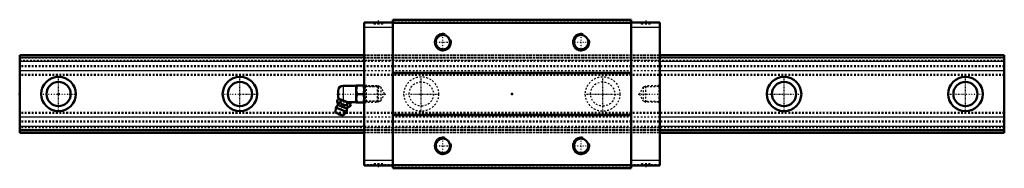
# Model space of a CAD drawing. Header units: millimetres. Extents: x -22 to 548, y -43 to 43.
import ezdxf

# ---------------------------------------------------------------- set-up
doc = ezdxf.new("R2010")
doc.units = ezdxf.units.MM
doc.linetypes.add('Center', pattern=[1.5, 0.45, -0.5, 0.05, -0.5])
doc.linetypes.add('Dashed', pattern=[2, 1, -1])
for name, color, linetype, lineweight in [('2d ConnectionPoints', 7, 'Continuous', 50), ('AM_0', 7, 'Continuous', 50), ('AM_4', 3, 'Continuous', 25), ('AM_5', 3, 'Continuous', 25), ('AM_7', 7, 'Center', 25), ('AM_9', 6, 'Dashed', 25)]:
    doc.layers.add(name, color=color, linetype=linetype, lineweight=lineweight)

# ---------------------------------------------------------------- blocks, each defined once
blk = doc.blocks.new('1_B_PT1_8_grease_nipple_joint1_SVR_0_in_iqii7g81w1d7vr8t0i236mnri________4')
at = {"layer": 'AM_0'}
for p, q in [((161.8, 1.8), (161.8, -1.8)), ((172.3, 4.8), (164.8, 4.8)), ((172.37, 5), (172.3, 4.88)), ((172.3, 4.88), (172.3, -4.88)), ((172.37, 5), (176.93, 5)), ((172.82, 0), (176.48, 0)), ((177, 4.88), (176.93, 5)), ((161.21, -4.1), (161.61, -3.12)), ((162.39, -2.79), (161.61, -3.12)), ((168.78, -5.37), (161.91, -2.59)), ((163.09, -4.86), (163.48, -3.87)), ((166.83, -6.37), (167.23, -5.39)), ((167.37, -4.8), (172.3, -4.8)), ((169.11, -6.14), (168.78, -5.37)), ((172.3, -4.88), (172.37, -5)), ((176.93, -5), (172.37, -5)), ((176.93, -5), (177, -4.88)), ((160.5, -7.85), (160.3, -10.68)), ((164.79, -12.5), (160.3, -10.68)), ((166.62, -10.32), (160.5, -7.85)), ((164.79, -12.5), (166.62, -10.32)), ((168.71, -7.13), (169.11, -6.14))]:
    blk.add_line(p, q, dxfattribs=at)
for points in [[(172.82, 5), (172.48, 3.69), (172.39, 3.01), (172.37, 2.32), (172.5, 1.16), (172.82, 0)], [(172.82, 0), (172.48, -1.31), (172.39, -1.99), (172.37, -2.68), (172.5, -3.84), (172.82, -5)], [(176.48, 0), (176.82, 1.31), (176.91, 1.99), (176.93, 2.68), (176.8, 3.84), (176.48, 5)], [(176.48, -5), (176.82, -3.69), (176.91, -3.01), (176.93, -2.32), (176.8, -1.16), (176.48, 0)], [(161.21, -4.1), (161.39, -4.5), (161.62, -4.84), (161.8, -5.01), (162.03, -5.1), (162.34, -5.1), (162.68, -5.02), (163.09, -4.86)], [(163.48, -3.87), (163.22, -3.39), (162.86, -3.05), (162.56, -2.94), (162.21, -2.94), (161.61, -3.12)], [(163.09, -4.86), (163.38, -5.18), (163.8, -5.6), (164.27, -5.97), (164.69, -6.18), (165.14, -6.33), (165.81, -6.41), (166.49, -6.4), (166.83, -6.37)], [(167.23, -5.39), (166.83, -4.97), (166.39, -4.6), (165.87, -4.27), (165.29, -4.03), (164.69, -3.9), (164.07, -3.85), (163.48, -3.87)], [(169.11, -6.14), (168.85, -5.66), (168.49, -5.32), (168.18, -5.21), (167.83, -5.21), (167.23, -5.39)], [(166.83, -6.37), (167.02, -6.77), (167.24, -7.11), (167.42, -7.28), (167.65, -7.37), (167.96, -7.37), (168.3, -7.29), (168.71, -7.13)]]:
    blk.add_lwpolyline(points, dxfattribs=at)
for centre, radius, start, end in [((164.8, 1.8), 3, 90, 180), ((155.68, -6.41), 6, 4.5497, 22.6438), ((164.8, -1.8), 3, 180, 195.4194), ((163.56, -9.09), 3.3, 131.1614, 158), ((160.86, -6), 0.8, 311.1614, 4.5497), ((163.11, -10.18), 1.82, 214.2344, 281.7656), ((163.56, -9.09), 3.3, 338, 4.8386), ((167.64, -8.74), 0.8, 131.4503, 184.8386), ((171.09, -12.64), 6, 113.3453, 131.4503)]:
    blk.add_arc(centre, radius, start, end, dxfattribs=at)
at = {"layer": 'AM_4'}
for p, q in [((164.8, 4.8), (164.8, -3.76)), ((166.85, -8.81), (161.39, -6.6)), ((167.11, -8.14), (161.66, -5.94))]:
    blk.add_line(p, q, dxfattribs=at)
at = {"layer": 'AM_5', "linetype": 'Dashed'}
for p, q in [((177, 4.86), (177.98, 4.26)), ((184.98, 4.08), (177.98, 4.26)), ((178, 4.86), (178, -4.86)), ((177, -4.86), (177.98, -4.26)), ((184.98, -4.08), (177.98, -4.26))]:
    blk.add_line(p, q, dxfattribs=at)
at = {"layer": 'AM_7'}
blk.add_line((162.27, -12.26), (165.74, -3.69), dxfattribs=at)
at = {"layer": 'AM_9'}
for p, q in [((184.42, 4.67), (177, 4.86)), ((185, 4.06), (184.42, 4.67)), ((184.42, 4.67), (184.42, -4.67)), ((185, 4.06), (185, -4.06)), ((177, -4.86), (184.42, -4.67)), ((184.42, -4.67), (185, -4.06))]:
    blk.add_line(p, q, dxfattribs=at)
blk = doc.blocks.new('2_SVR_45LRH1SSB_PT1_81_Slide_0_in_iqii7g81w1d7vr8t0i236mnri________4')
at = {"layer": 'AM_0'}
for p, q in [((177, 41.4), (177, -41.4)), ((193.6, 41.4), (177, 41.4)), ((331.4, 43), (193.6, 43)), ((193.6, 43), (193.6, -43)), ((331.4, 41.2), (193.6, 41.2)), ((331.4, 43), (331.4, -43)), ((348, 41.4), (331.4, 41.4)), ((348, 41.4), (348, -41.4)), ((331.4, 12.3), (193.6, 12.3)), ((331.4, 12), (193.6, 12)), ((331.4, -12), (193.6, -12)), ((331.4, -12.3), (193.6, -12.3)), ((193.6, -41.4), (177, -41.4)), ((331.4, -41.2), (193.6, -41.2)), ((331.4, -43), (193.6, -43)), ((348, -41.4), (331.4, -41.4))]:
    blk.add_line(p, q, dxfattribs=at)
for centre in [(222.5, 30), (302.5, 30), (222.5, -30), (302.5, -30)]:
    blk.add_circle(centre, 4.19, dxfattribs=at)
at = {"layer": 'AM_4'}
for p, q in [((193.6, 38.4), (177, 38.4)), ((348, 38.4), (331.4, 38.4)), ((193.6, -38.4), (177, -38.4)), ((348, -38.4), (331.4, -38.4))]:
    blk.add_line(p, q, dxfattribs=at)
at = {"layer": 'AM_5', "linetype": 'Dashed'}
for p, q in [((177, 4.86), (185, 4.66)), ((185, -4.66), (185, 4.66)), ((185.78, 4.06), (185, 4.66)), ((339.22, 4.06), (340, 4.66)), ((348, 4.86), (340, 4.66)), ((340, -4.66), (340, 4.66)), ((177, -4.86), (185, -4.66)), ((185.78, -4.06), (185, -4.66)), ((339.22, -4.06), (340, -4.66)), ((348, -4.86), (340, -4.66))]:
    blk.add_line(p, q, dxfattribs=at)
at = {"layer": 'AM_5'}
for centre in [(222.5, 30), (302.5, 30), (222.5, -30), (302.5, -30)]:
    blk.add_arc(centre, 5, 75, 15, dxfattribs=at)
at = {"layer": 'AM_7'}
for p, q in [((185.1, 42.5), (185.1, 40.3)), ((339.9, 42.5), (339.9, 40.3)), ((222.5, 24.75), (222.5, 35.25)), ((302.5, 24.75), (302.5, 35.25)), ((217.25, 30), (227.75, 30)), ((297.25, 30), (307.75, 30)), ((161.04, 0), (189.37, 0)), ((335.63, 0), (348.59, 0)), ((222.5, -35.25), (222.5, -24.75)), ((302.5, -35.25), (302.5, -24.75)), ((217.25, -30), (227.75, -30)), ((297.25, -30), (307.75, -30)), ((185.1, -40.3), (185.1, -42.5)), ((339.9, -40.3), (339.9, -42.5))]:
    blk.add_line(p, q, dxfattribs=at)
at = {"layer": 'AM_9'}
for p, q in [((193.6, 40.9), (177, 40.9)), ((182.5, 41.4), (182.5, 40.4)), ((187.7, 40.4), (182.5, 40.4)), ((187.7, 40.4), (187.7, 41.4)), ((331.4, 42.5), (193.6, 42.5)), ((331.4, 41.5), (193.6, 41.5)), ((348, 40.9), (331.4, 40.9)), ((337.3, 41.4), (337.3, 40.4)), ((342.5, 40.4), (337.3, 40.4)), ((342.5, 40.4), (342.5, 41.4)), ((348, 22.5), (177, 22.5)), ((348, 22.47), (177, 22.47)), ((348, 22.41), (177, 22.41)), ((348, 22.26), (177, 22.26)), ((348, 21.04), (177, 21.04)), ((348, 21.03), (177, 21.03)), ((348, 20.96), (177, 20.96)), ((348, 20.8), (177, 20.8)), ((348, 20.76), (177, 20.76)), ((177, 19.5), (348, 19.5)), ((348, 18.86), (177, 18.86)), ((348, 18.8), (177, 18.8)), ((348, 13.42), (177, 13.42)), ((348, 13.32), (177, 13.32)), ((177.57, 4.27), (177, 4.86)), ((186.58, 4.04), (177.57, 4.27)), ((177.57, 4.27), (177.57, -4.27)), ((188.78, 0), (186.58, 4.04)), ((186.58, 4.04), (186.58, -4.04)), ((186.58, -4.04), (188.78, 0)), ((338.42, 4.04), (336.22, 0)), ((336.22, 0), (338.42, -4.04)), ((347.43, 4.27), (338.42, 4.04)), ((338.42, 4.04), (338.42, -4.04)), ((348, 4.86), (347.43, 4.27)), ((347.43, 4.27), (347.43, -4.27)), ((177, -4.86), (177.57, -4.27)), ((177.57, -4.27), (186.58, -4.04)), ((338.42, -4.04), (347.43, -4.27)), ((347.43, -4.27), (348, -4.86)), ((348, -13.32), (177, -13.32)), ((348, -13.42), (177, -13.42)), ((348, -18.8), (177, -18.8)), ((348, -18.86), (177, -18.86)), ((348, -19.5), (177, -19.5)), ((348, -20.76), (177, -20.76)), ((348, -20.8), (177, -20.8)), ((348, -21), (177, -21)), ((348, -21.04), (177, -21.04)), ((348, -22.26), (177, -22.26)), ((348, -22.41), (177, -22.41)), ((348, -22.5), (177, -22.5)), ((193.6, -40.9), (177, -40.9)), ((187.7, -40.4), (182.5, -40.4)), ((182.5, -40.4), (182.5, -41.4)), ((187.7, -41.4), (187.7, -40.4)), ((331.4, -41.5), (193.6, -41.5)), ((331.4, -42.5), (193.6, -42.5)), ((348, -40.9), (331.4, -40.9)), ((342.5, -40.4), (337.3, -40.4)), ((337.3, -40.4), (337.3, -41.4)), ((342.5, -41.4), (342.5, -40.4))]:
    blk.add_line(p, q, dxfattribs=at)
blk = doc.blocks.new('3_SVR_45LRH57022_5_R_Track_0_in_iqii7g81w1d7vr8t0i236mnri________4')
at = {"layer": 'AM_0'}
for p, q in [((177, 22.5), (-22.5, 22.5)), ((-22.5, 22.5), (-22.5, -22.5)), ((547.5, 22.5), (348, 22.5)), ((547.5, 22.5), (547.5, -22.5)), ((177, -21), (-22.5, -21)), ((177, -22.5), (-22.5, -22.5)), ((547.5, -21), (348, -21)), ((547.5, -22.5), (348, -22.5))]:
    blk.add_line(p, q, dxfattribs=at)
for centre, radius in [((0, 0), 10), ((0, 0), 7), ((105, 0), 10), ((105, 0), 7), ((420, 0), 10), ((420, 0), 7), ((525, 0), 10), ((525, 0), 7)]:
    blk.add_circle(centre, radius, dxfattribs=at)
at = {"layer": 'AM_4'}
for p, q in [((177, 22.47), (-22.5, 22.47)), ((177, 21.03), (-22.5, 21.03)), ((177, 20.96), (-22.5, 20.96)), ((177, 18.86), (-22.5, 18.86)), ((177, 18.8), (-22.5, 18.8)), ((547.5, 22.47), (348, 22.47)), ((547.5, 21.03), (348, 21.03)), ((547.5, 20.96), (348, 20.96)), ((547.5, 18.86), (348, 18.86)), ((547.5, 18.8), (348, 18.8)), ((177, 13.42), (-22.5, 13.42)), ((177, 13.32), (-22.5, 13.32)), ((547.5, 13.42), (348, 13.42)), ((547.5, 13.32), (348, 13.32)), ((177, -13.32), (-22.5, -13.32)), ((177, -13.42), (-22.5, -13.42)), ((547.5, -13.32), (348, -13.32)), ((547.5, -13.42), (348, -13.42)), ((177, -18.8), (-22.5, -18.8)), ((177, -18.86), (-22.5, -18.86)), ((547.5, -18.8), (348, -18.8)), ((547.5, -18.86), (348, -18.86))]:
    blk.add_line(p, q, dxfattribs=at)
at = {"layer": 'AM_7'}
for p, q in [((0, -10.5), (0, 10.5)), ((105, -10.5), (105, 10.5)), ((210, -10.5), (210, 10.5)), ((315, -10.5), (315, 10.5)), ((420, -10.5), (420, 10.5)), ((525, -10.5), (525, 10.5)), ((-10.5, 0), (10.5, 0)), ((94.5, 0), (115.5, 0)), ((199.5, 0), (220.5, 0)), ((304.5, 0), (325.5, 0)), ((409.5, 0), (430.5, 0)), ((514.5, 0), (535.5, 0))]:
    blk.add_line(p, q, dxfattribs=at)
at = {"layer": 'AM_9'}
for p, q in [((547.5, 22.41), (-22.5, 22.41)), ((547.5, 22.26), (-22.5, 22.26)), ((547.5, 21.04), (-22.5, 21.04)), ((547.5, 21), (-22.5, 21)), ((547.5, 20.8), (-22.5, 20.8)), ((547.5, 20.76), (-22.5, 20.76)), ((-22.5, 19.5), (547.5, 19.5)), ((348, 22.5), (177, 22.5)), ((348, 22.47), (177, 22.47)), ((348, 21.03), (177, 21.03)), ((348, 20.96), (177, 20.96)), ((348, 18.86), (177, 18.86)), ((348, 18.8), (177, 18.8)), ((547.5, 16.3), (-22.5, 16.3)), ((547.5, 15.81), (-22.5, 15.81)), ((348, 13.42), (177, 13.42)), ((348, 13.32), (177, 13.32)), ((547.5, 11.29), (-22.5, 11.29)), ((547.5, 10.8), (-22.5, 10.8)), ((547.5, -10.8), (-22.5, -10.8)), ((547.5, -11.29), (-22.5, -11.29)), ((547.5, -15.81), (-22.5, -15.81)), ((547.5, -16.3), (-22.5, -16.3)), ((348, -13.32), (177, -13.32)), ((348, -13.42), (177, -13.42)), ((547.5, -19.5), (-22.5, -19.5)), ((547.5, -20.76), (-22.5, -20.76)), ((547.5, -20.8), (-22.5, -20.8)), ((547.5, -21.04), (-22.5, -21.04)), ((547.5, -22.26), (-22.5, -22.26)), ((547.5, -22.41), (-22.5, -22.41)), ((348, -18.8), (177, -18.8)), ((348, -18.86), (177, -18.86)), ((348, -21), (177, -21)), ((348, -22.5), (177, -22.5))]:
    blk.add_line(p, q, dxfattribs=at)
for centre, radius in [((210, 0), 10), ((210, 0), 7), ((315, 0), 10), ((315, 0), 7)]:
    blk.add_circle(centre, radius, dxfattribs=at)

msp = doc.modelspace()

# ---------------------------------------------------------------- linework, layer by layer
at = {"layer": '2d ConnectionPoints'}
for p in [(-22.5, 0), (0, 0), (0, 0), (177, 0), (262.5, 0), (348, 0)]:
    msp.add_point(p, dxfattribs=at)

# ---------------------------------------------------------------- block references
for name in ['2_SVR_45LRH1SSB_PT1_81_Slide_0_in_iqii7g81w1d7vr8t0i236mnri________4', '3_SVR_45LRH57022_5_R_Track_0_in_iqii7g81w1d7vr8t0i236mnri________4', '1_B_PT1_8_grease_nipple_joint1_SVR_0_in_iqii7g81w1d7vr8t0i236mnri________4']:
    msp.add_blockref(name, (0, 0))

doc.saveas('drawing.dxf')
